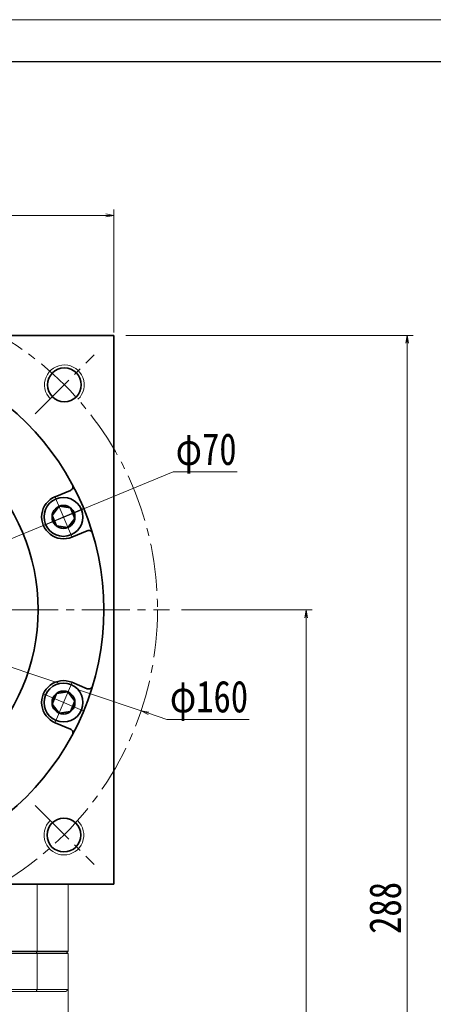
# Model space of a CAD drawing. Header units: millimetres. Extents: x -5 to 906, y 0 to 630.
# Tile 7 of 7: x 579 to 683, y 383 to 630. Entities that reach past the tile are written whole.
import ezdxf

# ---------------------------------------------------------------- set-up
doc = ezdxf.new("R2010")
doc.units = ezdxf.units.MM
doc.set_wipeout_variables(frame=1)
doc.linetypes.add('点画线', pattern=[18, 12, -2, 2, -2])
for name, color, linetype, lineweight in [('中心线层', 1, '点画线', 18), ('图框_外框线', 7, 'Continuous', 18), ('尺寸线层', 3, 'Continuous', 18), ('粗实线层', 7, 'Continuous', 35)]:
    doc.layers.add(name, color=color, linetype=linetype, lineweight=lineweight)
doc.styles.add('宋体', font='SimSun.ttf', dxfattribs={"width": 0.8})
doc.dimstyles.new('A水平标注$0', dxfattribs={"dimtxt": 3.5, "dimasz": 2, "dimexe": 1.5, "dimexo": 3, "dimgap": 1.1, "dimtad": 1, "dimtoh": 1, "dimdec": 4, "dimdsep": 46, "dimtxsty": '宋体', "dimblk": 'OPEN', "dimcen": 3, "dimclrd": 3, "dimclre": 3, "dimclrt": 6, "dimadec": 0, "dimazin": 0, "dimtm": 1e-09, "dimtfac": 1, "dimtdec": 4, "dimtix": 1, "dimtmove": 0, "dimatfit": 3, "dimldrblk": 'OPEN', "dimfxl": 0, "dimlwd": 13, "dimlwe": 13, "dimarcsym": 0})
doc.dimstyles.new('D直径标注φ25', dxfattribs={"dimtxt": 3.5, "dimasz": 2, "dimexe": 1, "dimexo": 3, "dimtad": 1, "dimtoh": 1, "dimdec": 1, "dimdsep": 46, "dimtxsty": '宋体', "dimblk": 'OPEN', "dimcen": 3, "dimclrd": 3, "dimclre": 3, "dimclrt": 130, "dimadec": 0, "dimazin": 0, "dimtm": 1e-09, "dimtfac": 1, "dimtdec": 1, "dimtmove": 0, "dimatfit": 0, "dimldrblk": 'OPEN', "dimfxl": 0, "dimlwd": 13, "dimlwe": 13, "dimarcsym": 0})

# ---------------------------------------------------------------- blocks, each defined once
blk = doc.blocks.new('_Open')
at = {"color": 0, "linetype": 'ByBlock', "lineweight": -2}
for p, q in [((-1, 0.17), (0, 0)), ((-1, -0.17), (0, 0)), ((0, 0), (-1, 0))]:
    blk.add_line(p, q, dxfattribs=at)
blk = doc.blocks.new('*D10')
at = {"color": 3, "lineweight": 13, "transparency": 16777216}
for p, q in [((464.57, 551.6), (464.57, 582.54)), ((602.57, 551.6), (602.57, 582.54)), ((466.57, 581.04), (600.57, 581.04))]:
    blk.add_line(p, q, dxfattribs=at)
at = {"layer": 'Defpoints', "color": 0, "transparency": 16777216}
for p in [(602.57, 581.04), (464.57, 548.6), (602.57, 548.6)]:
    blk.add_point(p, dxfattribs=at)
at = {"color": 3, "lineweight": 13, "transparency": 16777216, "xscale": 2, "yscale": 2, "zscale": 2, "rotation": 180}
blk.add_blockref('_Open', (464.57, 581.04), dxfattribs=at)
at = {"color": 3, "lineweight": 13, "transparency": 16777216, "xscale": 2, "yscale": 2, "zscale": 2}
blk.add_blockref('_Open', (602.57, 581.04), dxfattribs=at)
at = {"color": 6, "transparency": 16777216, "insert": (533.57, 586.54), "char_height": 8, "attachment_point": 5, "style": '宋体', "bg_fill": 3, "box_fill_scale": 1.1, "bg_fill_color": 256, "bg_fill_true_color": 13158600, "bg_fill_transparency": 0}
blk.add_mtext('138', dxfattribs=at)
blk = doc.blocks.new('*D21')
at = {"layer": 'Defpoints', "color": 0, "transparency": 16777216}
for p in [(457.72, 507.27), (609.42, 456.43)]:
    blk.add_point(p, dxfattribs=at)
at = {"layer": '尺寸线层', "color": 3, "lineweight": 13, "transparency": 16777216}
for p, q in [((455.82, 507.91), (453.92, 508.55)), ((457.72, 507.27), (609.42, 456.43)), ((611.32, 455.8), (615.92, 454.26)), ((615.92, 454.26), (636.62, 454.26))]:
    blk.add_line(p, q, dxfattribs=at)
at = {"layer": '尺寸线层', "color": 3, "lineweight": 13, "transparency": 16777216, "xscale": 2, "yscale": 2, "zscale": 2}
for p, rotation in [((457.72, 507.27), 341.4729195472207), ((609.42, 456.43), 161.4729195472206)]:
    blk.add_blockref('_Open', p, dxfattribs=dict(at, rotation=rotation))
at = {"layer": '尺寸线层', "color": 130, "transparency": 16777216, "insert": (626.52, 458.94), "char_height": 8, "attachment_point": 5, "style": '宋体'}
blk.add_mtext('φ160', dxfattribs=at)
blk = doc.blocks.new('*X6')
at = {"layer": '中心线层', "linetype": '点画线', "lineweight": 18}
for p, q in [((0, -5.64), (0, 5.64)), ((-5.64, 0), (5.64, 0))]:
    blk.add_line(p, q, dxfattribs=at)
at = {"layer": '粗实线层'}
for p, q in [((-2.89, 0), (-1.44, 2.5)), ((-1.44, 2.5), (1.44, 2.5)), ((2.89, 0), (1.44, 2.5)), ((2.89, 0), (1.44, 2.5)), ((-2.89, 0), (-1.44, -2.5)), ((2.89, 0), (1.44, -2.5)), ((-1.44, -2.5), (1.44, -2.5))]:
    blk.add_line(p, q, dxfattribs=at)
blk.add_circle((0, 0), 2.89, dxfattribs=at)
for start, end in [(0, 180), (180, 360)]:
    blk.add_arc((0, 0), 4.89, start, end, dxfattribs=at)
blk = doc.blocks.new('*D26')
at = {"layer": 'Defpoints', "color": 0, "transparency": 16777216}
for p in [(565.92, 495.21), (501.22, 468.5)]:
    blk.add_point(p, dxfattribs=at)
at = {"layer": '尺寸线层', "color": 3, "lineweight": 13, "transparency": 16777216}
for p, q in [((567.77, 495.97), (617.49, 516.49)), ((617.49, 516.49), (633.61, 516.49)), ((501.22, 468.5), (565.92, 495.21)), ((499.37, 467.74), (497.52, 466.97))]:
    blk.add_line(p, q, dxfattribs=at)
at = {"layer": '尺寸线层', "color": 3, "lineweight": 13, "transparency": 16777216, "xscale": 2, "yscale": 2, "zscale": 2}
for p, rotation in [((565.92, 495.21), 202.4293194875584), ((501.22, 468.5), 22.42931948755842)]:
    blk.add_blockref('_Open', p, dxfattribs=dict(at, rotation=rotation))
at = {"layer": '尺寸线层', "color": 130, "transparency": 16777216, "insert": (625.8, 521.17), "char_height": 8, "attachment_point": 5, "style": '宋体'}
blk.add_mtext('φ70', dxfattribs=at)
blk = doc.blocks.new('*D30')
at = {"color": 3, "lineweight": 13, "transparency": 16777216}
for p, q in [((605.57, 550.85), (677.86, 550.85)), ((676.36, 264.85), (676.36, 548.85)), ((601.07, 262.85), (677.86, 262.85))]:
    blk.add_line(p, q, dxfattribs=at)
at = {"layer": 'Defpoints', "color": 0, "transparency": 16777216}
for p in [(602.57, 550.85), (676.36, 550.85), (598.07, 262.85)]:
    blk.add_point(p, dxfattribs=at)
at = {"color": 3, "lineweight": 13, "transparency": 16777216, "xscale": 2, "yscale": 2, "zscale": 2}
for p, rotation in [((676.36, 550.85), 90), ((676.36, 262.85), 270)]:
    blk.add_blockref('_Open', p, dxfattribs=dict(at, rotation=rotation))
at = {"color": 6, "transparency": 16777216, "insert": (670.86, 406.85), "char_height": 8, "attachment_point": 5, "rotation": 90, "style": '宋体', "bg_fill": 3, "box_fill_scale": 1.1, "bg_fill_color": 256, "bg_fill_true_color": 13158600, "bg_fill_transparency": 0}
blk.add_mtext('288', dxfattribs=at)
blk = doc.blocks.new('*D31')
at = {"color": 3, "lineweight": 13, "transparency": 16777216}
for p, q in [((619.57, 481.85), (652.44, 481.85)), ((650.94, 479.85), (650.94, 264.85)), ((601.07, 262.85), (652.44, 262.85))]:
    blk.add_line(p, q, dxfattribs=at)
at = {"layer": 'Defpoints', "color": 0, "transparency": 16777216}
for p in [(616.57, 481.85), (598.07, 262.85), (650.94, 262.85)]:
    blk.add_point(p, dxfattribs=at)
at = {"color": 3, "lineweight": 13, "transparency": 16777216, "xscale": 2, "yscale": 2, "zscale": 2}
for p, rotation in [((650.94, 481.85), 90), ((650.94, 262.85), 270)]:
    blk.add_blockref('_Open', p, dxfattribs=dict(at, rotation=rotation))
at = {"color": 6, "transparency": 16777216, "insert": (645.44, 372.35), "char_height": 8, "attachment_point": 5, "rotation": 90, "style": '宋体', "bg_fill": 3, "box_fill_scale": 1.1, "bg_fill_color": 256, "bg_fill_true_color": 13158600, "bg_fill_transparency": 0}
blk.add_mtext('219', dxfattribs=at)

msp = doc.modelspace()

# ---------------------------------------------------------------- linework, layer by layer
at = {"color": 7, "linetype": 'Continuous', "lineweight": 15}
for p, q in [((583.26547, 412.85462), (583.26547, 395.85462)), ((591.06889, 395.85462), (591.06889, 412.85462)), ((483.87231, 395.35462), (583.26547, 395.35462)), ((583.07899, 395.85462), (484.05879, 395.85462)), ((590.56889, 395.85462), (583.07899, 395.85462)), ((583.26547, 395.35462), (583.26547, 386.35462)), ((583.26547, 395.35462), (591.06889, 395.35462)), ((591.06889, 386.35462), (591.06889, 395.35462)), ((583.26547, 386.35462), (533.56889, 386.35462)), ((591.06889, 386.35462), (583.26547, 386.35462)), ((541.13526, 385.85462), (583.07899, 385.85462)), ((583.07899, 385.85462), (590.56889, 385.85462))]:
    msp.add_line(p, q, dxfattribs=at)
for centre, start, end in [((590.14725, 538.41334), 313.1992681, 224.8408445), ((590.0293, 425.17815), 133.2490206, 46.6813654)]:
    msp.add_arc(centre, 5, start, end, dxfattribs=at)
for points in [[(583.26547, 395.35462), (583.07899, 395.85462)], [(590.56889, 395.85462), (591.06889, 395.35462)], [(583.26547, 386.35462), (583.07899, 385.85462)], [(590.56889, 385.85462), (591.06889, 386.35462)], [(591.06889, 386.35462), (591.06889, 350.35462)]]:
    msp.add_open_spline(points, degree=1, dxfattribs=at)
at = {"layer": '中心线层'}
for p, q in [((582.80924, 531.09497), (597.66563, 545.95136)), ((450.56889, 481.85462), (616.56889, 481.85462)), ((582.80924, 432.61427), (597.66563, 417.75788))]:
    msp.add_line(p, q, dxfattribs=at)
at = {"layer": '粗实线层'}
for p, q in [((602.56889, 550.85462), (464.56889, 550.85462)), ((602.56889, 412.85462), (602.56889, 550.85462)), ((587.82078, 510.27965), (591.67953, 511.87799)), ((592.0303, 500.11697), (595.88905, 501.71532)), ((592.0303, 463.59227), (595.88905, 461.99392)), ((587.82078, 453.42959), (591.67953, 451.83124)), ((464.56889, 412.85462), (602.56889, 412.85462)), ((476.06889, 395.85462), (591.06889, 395.85462))]:
    msp.add_line(p, q, dxfattribs=at)
for centre, radius in [((533.56889, 481.85462), 66.5), ((590.14725, 538.41334), 4.25), ((533.56889, 481.85462), 50), ((590.0293, 425.17815), 4.25)]:
    msp.add_circle(centre, radius, dxfattribs=at)
for centre, radius, start, end in [((591.29685, 512.80187), 1, 292.4999699, 28.1952849), ((589.92554, 505.19831), 5.5, 112.5, 292.5), ((596.27173, 500.79144), 1, 16.8047151, 112.5000301), ((589.92554, 458.51093), 5.5, 67.5, 247.5), ((596.27173, 462.9178), 1, 247.4999699, 343.1952849), ((591.29685, 450.90737), 1, 331.8047151, 67.5000301)]:
    msp.add_arc(centre, radius, start, end, dxfattribs=at)

# ---------------------------------------------------------------- dimensions: what is measured, and where the dimension line sits
at = {"layer": '尺寸线层'}
dim = msp.add_diameter_dim_2p(p1=(457.715, 507.27485), p2=(609.42277, 456.43439), dimstyle='D直径标注φ25', override={"dimtxt": 8, "dimgap": 0.5, "dimpost": 'φ<>', "dimtfill": 0}, dxfattribs=at)
dim.commit()
dim.dimension.update_dxf_attribs({"geometry": '*D21', "text_midpoint": (626.51963, 454.25735), "dimtype": 163})

# ---------------------------------------------------------------- next in the draw order: dimensions: what is measured, and where the dimension line sits
dim = msp.add_linear_dim(base=(602.56889, 581.04003), p1=(464.56889, 548.60041), p2=(602.56889, 548.60041), dimstyle='A水平标注$0', override={"dimtxt": 8, "dimgap": 1.5, "dimblk": 'Open', "dimtfill": 1, "dimtfillclr": 256})
dim.commit()
dim.dimension.update_dxf_attribs({"geometry": '*D10', "text_midpoint": (533.56889, 586.54003)})

# ---------------------------------------------------------------- next in the draw order: linework, layer by layer
at = {"layer": '中心线层'}
msp.add_circle((533.56889, 481.85462), 80, dxfattribs=at)

# ---------------------------------------------------------------- next in the draw order: wipeouts: each hides what was drawn before it
for points in [[(591.79686, 500.68054), (591.82222, 500.69112), (591.84751, 500.70185), (591.87275, 500.71272), (591.89792, 500.72373), (591.92303, 500.73489), (591.94808, 500.74618), (591.97306, 500.75762), (591.99798, 500.76919), (592.02284, 500.78091), (592.04763, 500.79276), (592.07235, 500.80475), (592.097, 500.81689), (592.12158, 500.82916), (592.1461, 500.84157), (592.17054, 500.85411), (592.19492, 500.86679), (592.21922, 500.87961), (592.24345, 500.89257), (592.26761, 500.90566), (592.29169, 500.91889), (592.3157, 500.93225), (592.33963, 500.94575), (592.36349, 500.95938), (592.38727, 500.97315), (592.41097, 500.98705), (592.43459, 501.00108), (592.45814, 501.01524), (592.4816, 501.02954), (592.50499, 501.04397), (592.52829, 501.05853), (592.52829, 501.05853), (592.71887, 501.18466), (592.90335, 501.31956), (593.08133, 501.46293), (593.25242, 501.61446), (593.41624, 501.77382), (593.57243, 501.94066), (593.72066, 502.11461), (593.86059, 502.2953), (593.99194, 502.48233), (594.1144, 502.6753), (594.22771, 502.87377), (594.33162, 503.07733), (594.42591, 503.28551), (594.51037, 503.49788), (594.58481, 503.71395), (594.64908, 503.93328), (594.70302, 504.15536), (594.74654, 504.37972), (594.77952, 504.60587), (594.8019, 504.83332), (594.81363, 505.06156), (594.81468, 505.2901), (594.80505, 505.51844), (594.78476, 505.74608), (594.75386, 505.97252), (594.71241, 506.19727), (594.66051, 506.41984), (594.59826, 506.63975), (594.52581, 506.8565), (594.44331, 507.06963), (594.44331, 507.06963), (594.35094, 507.27867), (594.2489, 507.48317), (594.13742, 507.68268), (594.01674, 507.87677), (593.88713, 508.065), (593.74886, 508.24697), (593.60224, 508.42228), (593.44759, 508.59055), (593.28524, 508.75141), (593.11556, 508.9045), (592.9389, 509.04951), (592.75567, 509.1861), (592.56625, 509.31398), (592.37107, 509.43287), (592.17054, 509.54251), (591.96511, 509.64266), (591.75523, 509.7331), (591.54135, 509.81364), (591.32394, 509.88409), (591.10347, 509.94432), (590.88043, 509.99417), (590.65531, 510.03355), (590.42859, 510.06236), (590.20077, 510.08056), (589.97235, 510.08808), (589.74383, 510.08493), (589.51571, 510.0711), (589.28848, 510.04663), (589.06264, 510.01157), (588.83869, 509.966), (588.83869, 509.966), (588.81192, 509.95982), (588.78518, 509.95348), (588.75848, 509.947), (588.73182, 509.94037), (588.70519, 509.93359), (588.6786, 509.92665), (588.65206, 509.91957), (588.62555, 509.91234), (588.59908, 509.90496), (588.57265, 509.89744), (588.54627, 509.88976), (588.51993, 509.88194), (588.49364, 509.87396), (588.46739, 509.86585), (588.44119, 509.85758), (588.41503, 509.84916), (588.38892, 509.8406), (588.36286, 509.8319), (588.33685, 509.82304), (588.31089, 509.81404), (588.28498, 509.8049), (588.25912, 509.79561), (588.23331, 509.78617), (588.20756, 509.77659), (588.18186, 509.76686), (588.15622, 509.75699), (588.13063, 509.74698), (588.1051, 509.73682), (588.07963, 509.72652), (588.05422, 509.71608), (588.05422, 509.71608), (587.82034, 509.61195), (587.59223, 509.49572), (587.37052, 509.36772), (587.15581, 509.22829), (586.9487, 509.07781), (586.74974, 508.91669), (586.55949, 508.74539), (586.37846, 508.56436), (586.20715, 508.37411), (586.04604, 508.17515), (585.89556, 507.96804), (585.75613, 507.75333), (585.62812, 507.53162), (585.5119, 507.30351), (585.40777, 507.06963), (585.31602, 506.83062), (585.23691, 506.58714), (585.17065, 506.33986), (585.11742, 506.08944), (585.07737, 505.83658), (585.05061, 505.58197), (585.03722, 505.32631), (585.03722, 505.0703), (585.05061, 504.81464), (585.07737, 504.56004), (585.11742, 504.30718), (585.17065, 504.05676), (585.23691, 503.80947), (585.31602, 503.56599), (585.40777, 503.32699), (585.40777, 503.32699), (585.5119, 503.09311), (585.62812, 502.865), (585.75613, 502.64329), (585.89556, 502.42858), (586.04604, 502.22147), (586.20715, 502.02251), (586.37846, 501.83225), (586.55949, 501.65123), (586.74974, 501.47992), (586.9487, 501.31881), (587.15581, 501.16833), (587.37052, 501.0289), (587.59223, 500.90089), (587.82034, 500.78467), (588.05422, 500.68054), (588.29322, 500.58879), (588.5367, 500.50968), (588.78399, 500.44342), (589.03441, 500.39019), (589.28727, 500.35014), (589.54187, 500.32338), (589.79753, 500.30998), (590.05354, 500.30998), (590.3092, 500.32338), (590.56381, 500.35014), (590.81667, 500.39019), (591.06709, 500.44342), (591.31437, 500.50968), (591.55785, 500.58879)], [(588.05422, 453.99316), (588.07963, 453.98272), (588.1051, 453.97242), (588.13063, 453.96226), (588.15622, 453.95224), (588.18186, 453.94237), (588.20756, 453.93265), (588.23331, 453.92307), (588.25912, 453.91363), (588.28498, 453.90434), (588.31089, 453.8952), (588.33685, 453.8862), (588.36286, 453.87734), (588.38892, 453.86864), (588.41503, 453.86007), (588.44119, 453.85166), (588.46739, 453.84339), (588.49364, 453.83527), (588.51993, 453.8273), (588.54627, 453.81948), (588.57265, 453.8118), (588.59908, 453.80427), (588.62555, 453.7969), (588.65206, 453.78967), (588.6786, 453.78258), (588.70519, 453.77565), (588.73182, 453.76887), (588.75848, 453.76224), (588.78518, 453.75576), (588.81192, 453.74942), (588.83869, 453.74324), (588.83869, 453.74324), (589.06264, 453.69767), (589.28848, 453.6626), (589.51571, 453.63813), (589.74383, 453.62431), (589.97235, 453.62115), (590.20077, 453.62868), (590.42859, 453.64687), (590.65531, 453.67569), (590.88043, 453.71507), (591.10347, 453.76492), (591.32394, 453.82514), (591.54135, 453.8956), (591.75523, 453.97614), (591.96511, 454.06658), (592.17054, 454.16673), (592.37107, 454.27637), (592.56625, 454.39526), (592.75567, 454.52314), (592.9389, 454.65973), (593.11556, 454.80473), (593.28524, 454.95783), (593.44759, 455.11869), (593.60224, 455.28696), (593.74886, 455.46227), (593.88713, 455.64424), (594.01674, 455.83247), (594.13742, 456.02655), (594.2489, 456.22606), (594.35094, 456.43056), (594.44331, 456.63961), (594.44331, 456.63961), (594.52581, 456.85274), (594.59826, 457.06949), (594.66051, 457.2894), (594.71241, 457.51197), (594.75386, 457.73672), (594.78476, 457.96316), (594.80505, 458.1908), (594.81468, 458.41914), (594.81363, 458.64768), (594.8019, 458.87592), (594.77952, 459.10337), (594.74654, 459.32952), (594.70302, 459.55388), (594.64908, 459.77596), (594.58481, 459.99528), (594.51037, 460.21136), (594.42591, 460.42373), (594.33162, 460.63191), (594.22771, 460.83546), (594.1144, 461.03394), (593.99194, 461.2269), (593.86059, 461.41394), (593.72066, 461.59463), (593.57243, 461.76858), (593.41624, 461.93542), (593.25242, 462.09478), (593.08133, 462.24631), (592.90335, 462.38968), (592.71887, 462.52458), (592.52829, 462.65071), (592.52829, 462.65071), (592.50499, 462.66527), (592.4816, 462.6797), (592.45814, 462.694), (592.43459, 462.70816), (592.41097, 462.72219), (592.38727, 462.73609), (592.36349, 462.74986), (592.33963, 462.76349), (592.3157, 462.77699), (592.29169, 462.79035), (592.26761, 462.80358), (592.24345, 462.81667), (592.21922, 462.82962), (592.19492, 462.84244), (592.17054, 462.85513), (592.1461, 462.86767), (592.12158, 462.88008), (592.097, 462.89235), (592.07235, 462.90448), (592.04763, 462.91648), (592.02284, 462.92833), (591.99798, 462.94005), (591.97306, 462.95162), (591.94808, 462.96306), (591.92303, 462.97435), (591.89792, 462.9855), (591.87275, 462.99652), (591.84751, 463.00739), (591.82222, 463.01811), (591.79686, 463.0287), (591.79686, 463.0287), (591.55785, 463.12045), (591.31437, 463.19956), (591.06709, 463.26582), (590.81667, 463.31905), (590.56381, 463.3591), (590.3092, 463.38586), (590.05354, 463.39925), (589.79753, 463.39925), (589.54187, 463.38586), (589.28727, 463.3591), (589.03441, 463.31905), (588.78399, 463.26582), (588.5367, 463.19956), (588.29322, 463.12045), (588.05422, 463.0287), (587.82034, 462.92457), (587.59223, 462.80835), (587.37052, 462.68034), (587.15581, 462.54091), (586.9487, 462.39043), (586.74974, 462.22932), (586.55949, 462.05801), (586.37846, 461.87698), (586.20715, 461.68673), (586.04604, 461.48777), (585.89556, 461.28066), (585.75613, 461.06595), (585.62812, 460.84424), (585.5119, 460.61613), (585.40777, 460.38225), (585.40777, 460.38225), (585.31602, 460.14325), (585.23691, 459.89976), (585.17065, 459.65248), (585.11742, 459.40206), (585.07737, 459.1492), (585.05061, 458.89459), (585.03722, 458.63894), (585.03722, 458.38292), (585.05061, 458.12726), (585.07737, 457.87266), (585.11742, 457.6198), (585.17065, 457.36938), (585.23691, 457.12209), (585.31602, 456.87861), (585.40777, 456.63961), (585.5119, 456.40573), (585.62812, 456.17762), (585.75613, 455.95591), (585.89556, 455.7412), (586.04604, 455.53409), (586.20715, 455.33513), (586.37846, 455.14488), (586.55949, 454.96385), (586.74974, 454.79254), (586.9487, 454.63143), (587.15581, 454.48095), (587.37052, 454.34152), (587.59223, 454.21351), (587.82034, 454.09729)]]:
    msp.add_wipeout(points).dxf.layer = '粗实线层'

# ---------------------------------------------------------------- next in the draw order: linework, layer by layer
at = {"layer": '图框_外框线', "color": 3}
msp.add_lwpolyline([(0, 0), (891.25509, 0), (891.25509, 630.24467), (0, 630.24467)], close=True, dxfattribs=at)
at = {"layer": '图框_外框线', "color": 3, "lineweight": 25}
msp.add_lwpolyline([(53.0509, 10.61018), (880.64491, 10.61018), (880.64491, 619.63449), (53.0509, 619.63449)], close=True, dxfattribs=at)

# ---------------------------------------------------------------- next in the draw order: block references
at = {"layer": '粗实线层'}
for p, rotation in [((589.92554, 505.19831), 292.5000000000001), ((589.92554, 458.51093), 247.5000000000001)]:
    msp.add_blockref('*X6', p, dxfattribs=dict(at, rotation=rotation))

# ---------------------------------------------------------------- next in the draw order: dimensions: what is measured, and where the dimension line sits
at = {"layer": '尺寸线层'}
dim = msp.add_diameter_dim_2p(p1=(501.21661, 468.5006), p2=(565.92117, 495.20864), dimstyle='D直径标注φ25', override={"dimtxt": 8, "dimgap": 0.5, "dimpost": 'φ<>', "dimtfill": 0}, dxfattribs=at)
dim.commit()
dim.dimension.update_dxf_attribs({"geometry": '*D26', "text_midpoint": (625.79954, 516.49352), "dimtype": 163})

# ---------------------------------------------------------------- next in the draw order: dimensions: what is measured, and where the dimension line sits
dim = msp.add_linear_dim(base=(676.36056, 550.85462), p1=(598.06889, 262.85462), p2=(602.56889, 550.85462), angle=90, dimstyle='A水平标注$0', override={"dimtxt": 8, "dimgap": 1.5})
dim.commit()
dim.dimension.update_dxf_attribs({"geometry": '*D30', "text_midpoint": (670.86056, 406.85462)})

# ---------------------------------------------------------------- next in the draw order: dimensions: what is measured, and where the dimension line sits
dim = msp.add_linear_dim(base=(650.94488, 262.85462), p1=(616.56889, 481.85462), p2=(598.06889, 262.85462), angle=90, dimstyle='A水平标注$0', override={"dimtxt": 8, "dimgap": 1.5})
dim.commit()
dim.dimension.update_dxf_attribs({"geometry": '*D31', "text_midpoint": (645.44488, 372.35462)})

doc.saveas('drawing.dxf')
